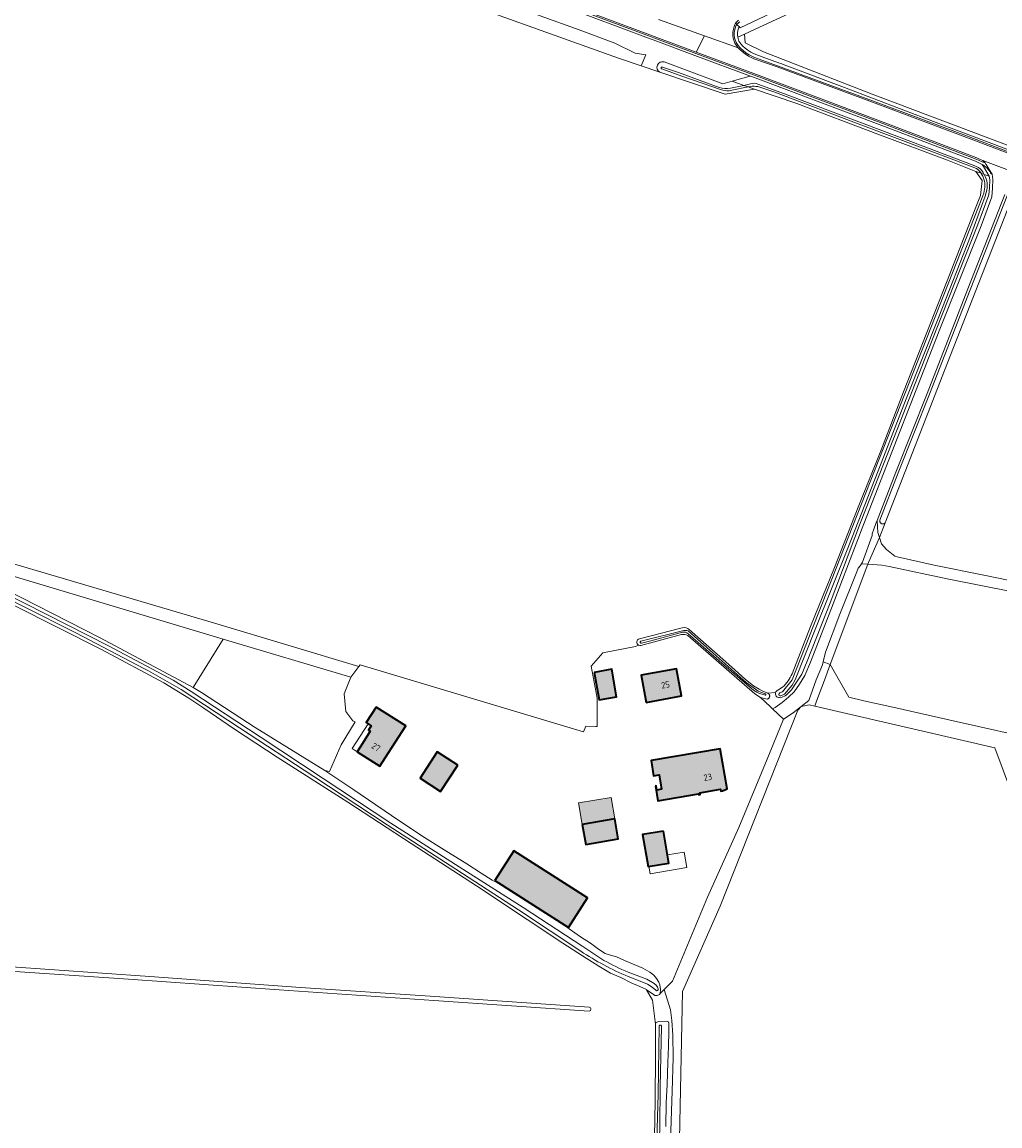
# Model space of a CAD drawing. Header units: metres. Extents: x 200031 to 204075, y 460125 to 464703.
# Tile 99 of 178: x 201461 to 201739, y 463498 to 463812. Entities that reach past the tile are written whole.
import ezdxf
from ezdxf.enums import TextEntityAlignment as Align

# ---------------------------------------------------------------- set-up
doc = ezdxf.new("R2010")
doc.units = ezdxf.units.M
doc.header["$LTSCALE"] = 2
for name, color, linetype, lineweight in [('B-WE-GR-GRAS-GV', 253, 'Continuous', 13), ('B-WE-OG-BEBOUWING-GV', 253, 'Continuous', 35), ('B-WE-OG-BEBOUWING-T18', 253, 'Continuous', 18), ('B-WE-OG-BEBOUWING_LOODS-GV', 253, 'Continuous', 35), ('B-WE-OG-BEBOUWING_LUIFEL-GV', 253, 'Continuous', 18), ('B-WE-OG-TERREIN_CULTUURSCHEIDING-GV', 253, 'Continuous', 18), ('B-WE-OG-TERREIN_ERF-GV', 253, 'Continuous', 18), ('B-WE-OG-WATER-GV', 253, 'Continuous', 18), ('B-WE-OG-WATER_GREPPEL-GV', 253, 'Continuous', 18), ('B-WE-OG-WATER_SLOOT-GV', 253, 'Continuous', 18), ('B-WE-OG-WEG-GV', 253, 'Continuous', 18), ('B-WE-VH-VERHARDING_ASFALT-GV', 253, 'Continuous', 18), ('B-WE-VH-VERHARDING_BEDRIJFSVLOERPLAAT-GV', 253, 'Continuous', 18), ('B-WE-VH-VERHARDING_BETON-A', 254, 'Continuous', 25), ('B-WE-VH-VERHARDING_BETONSTRAATSTEEN-GV', 253, 'Continuous', 18), ('B-WE-VH-VERHARDING_GRASBETONSTEEN-GV', 253, 'Continuous', 18)]:
    doc.layers.add(name, color=color, linetype=linetype, lineweight=lineweight)
doc.styles.add('NLCS-ISO-M1000-T18', font='NLCS-ISO.ttf', dxfattribs={"height": 1.8})

msp = doc.modelspace()

# ---------------------------------------------------------------- hatches: boundary and pattern name
at = {"layer": 'B-WE-VH-VERHARDING_BETON-A'}
h = msp.add_hatch(color=256, dxfattribs=at)
h.dxf.hatch_style = 1
h.paths.add_polyline_path([(201623.558, 463626.774), (201625.001, 463618.932), (201629.908, 463619.78), (201628.544, 463627.644)])
h = msp.add_hatch(color=256, dxfattribs=at)
h.dxf.hatch_style = 1
h.paths.add_polyline_path([(201638.354, 463618.214), (201648.348, 463620.047), (201646.924, 463627.813), (201636.93, 463625.98)])
h = msp.add_hatch(color=256, dxfattribs=at)
h.dxf.hatch_style = 1
h.paths.add_polyline_path([(201561.518, 463616.906), (201558.691, 463612.493), (201560.122, 463611.576), (201559.345, 463610.363), (201559.825, 463610.056), (201557.605, 463606.576), (201556.09, 463604.201), (201562.569, 463600.067), (201564.077, 463602.409), (201569.938, 463611.512)])
h = msp.add_hatch(color=256, dxfattribs=at)
h.dxf.hatch_style = 1
h.paths.add_polyline_path([(201584.723, 463600.379), (201578.833, 463604.134), (201574.025, 463596.655), (201579.866, 463592.874)])
h = msp.add_hatch(color=256, dxfattribs=at)
h.dxf.hatch_style = 1
h.paths.add_polyline_path([(201640.949, 463594.406), (201641.668, 463590.207), (201653.216, 463592.205), (201653.267, 463591.91), (201653.72, 463591.988), (201653.633, 463592.491), (201659.457, 463593.499), (201659.544, 463592.996), (201659.997, 463593.074), (201661.335, 463593.611), (201659.395, 463605.009), (201639.705, 463601.671), (201640.454, 463597.336), (201641.976, 463597.595), (201642.683, 463593.505), (201641.392, 463593.284), (201641.194, 463594.448)])
h = msp.add_hatch(color=256, dxfattribs=at)
h.dxf.hatch_style = 1
h.paths.add_polyline_path([(201619.102, 463589.63), (201620.159, 463583.488), (201629.447, 463585.085), (201628.411, 463591.198)])
h = msp.add_hatch(color=256, dxfattribs=at)
h.dxf.hatch_style = 1
h.paths.add_polyline_path([(201620.159, 463583.488), (201621.133, 463577.823), (201630.407, 463579.423), (201629.447, 463585.085)])
h = msp.add_hatch(color=256, dxfattribs=at)
h.dxf.hatch_style = 1
h.paths.add_polyline_path([(201643.219, 463581.628), (201637.318, 463580.623), (201638.892, 463571.551), (201644.733, 463572.524)])
h = msp.add_hatch(color=256, dxfattribs=at)
h.dxf.hatch_style = 1
h.paths.add_polyline_path([(201595.29, 463567.51), (201616.23, 463554.13), (201621.66, 463562.63), (201600.72, 463576.01)])

# ---------------------------------------------------------------- linework, layer by layer
at = {"layer": 'B-WE-GR-GRAS-GV', "flags": 128}
for points in [[(201642.22, 463797.58), (201636.915, 463799.364), (201630.484, 463801.526), (201573.731, 463821.925), (201554.679, 463830.311), (201544.916, 463835.121), (201503.245, 463866.534), (201489.514, 463874.154), (201481.812, 463875.867), (201473.324, 463876.588), (201466.595, 463877.159)], [(201685.317, 463817.246), (201669.177, 463809.706), (201666.323, 463808.362), (201666.505, 463805.884), (201671.734, 463803.319), (201702.577, 463791.289), (201741.6, 463776.61)], [(201679.84, 463626.399), (201685.043, 463639.87), (201691.93, 463656.585), (201698.637, 463673.745), (201705.045, 463689.787), (201711.571, 463706.582), (201718.133, 463723.488), (201724.831, 463740.347), (201731.92, 463758.673), (201733.471, 463762.487), (201733.935, 463766.765), (201732.116, 463769.346), (201724.014, 463772.518), (201704.261, 463779.925), (201681.155, 463788.614), (201669.182, 463792.727), (201660.803, 463791.333), (201642.22, 463797.58)], [(201742.872, 463763.017), (201724.087, 463714.863), (201706.307, 463669.33), (201704.689, 463665.188), (201705.314, 463663.362), (201706.693, 463661.703), (201709.013, 463659.834), (201709.708, 463659.658), (201720.283, 463657.3), (201734.373, 463654.435), (201751.404, 463650.893)], [(201410.723, 463671.674), (201516.205, 463640.568), (201556.614, 463628.437), (201556.954, 463628.878), (201620.519, 463609.896), (201621.192, 463611.489), (201624.005, 463611.391), (201624.392, 463611.405), (201624.369, 463619.432), (201622.718, 463628.509), (201625.996, 463632.331), (201635.271, 463634.17), (201636.19, 463634.476)], [(201640.684, 463494.725), (201640.894, 463504.781), (201641.017, 463518.104), (201640.943, 463525.114), (201640.954, 463526.642), (201640.082, 463533.491), (201638.438, 463536.448), (201638.387, 463536.481), (201636.566, 463537.396), (201634.095, 463538.398), (201631.106, 463539.921), (201628.201, 463541.216), (201624.877, 463543.199), (201620.222, 463546.1), (201614.65, 463549.735), (201604.501, 463556.423), (201590.046, 463566.017), (201571.47, 463578.053), (201553.482, 463589.864), (201533.332, 463602.624), (201521.188, 463610.636), (201512.547, 463616.554), (201508.237, 463619.454), (201501.15, 463623.796), (201483.433, 463633.299), (201458.386, 463645.885)], [(201636.439, 463636.345), (201648.58, 463639.462)], [(201650.624, 463638.89), (201658.502, 463631.912), (201663.537, 463627.532), (201666.599, 463624.734), (201668.848, 463622.982), (201670.497, 463621.97), (201671.282, 463621.507), (201672.967, 463620.826), (201675.137, 463621.053)], [(201675.785, 463621.737), (201677.143, 463622.516)], [(201396.536, 463547.187), (201424.04, 463545.226), (201456.431, 463543.059), (201497.121, 463540.195), (201540.026, 463537.104)], [(201622.098, 463530.392), (201577.895, 463533.425), (201533.962, 463536.439), (201491.04, 463539.48), (201454.611, 463541.918), (201416.362, 463544.517), (201396.539, 463546.248)], [(201540.026, 463537.104), (201576.859, 463534.612), (201622.123, 463531.47)], [(201645.317, 463496.31), (201645.729, 463507.571), (201645.999, 463517.088), (201645.898, 463523.56), (201645.617, 463527.694), (201645.244, 463530.733), (201643.484, 463536.55), (201642.343, 463535.41), (201642.082, 463535.146), (201641.42, 463534.853), (201640.827, 463534.851), (201640.043, 463535.42), (201638.438, 463536.448), (201640.082, 463533.491), (201640.954, 463526.642), (201641.119, 463527.143), (201641.888, 463527.443), (201644.195, 463527.533), (201644.616, 463527.451), (201644.773, 463526.967), (201644.788, 463524.559), (201644.713, 463520.263), (201644.51, 463515.715), (201644.253, 463509.522), (201644.054, 463504.259), (201643.895, 463497.518)]]:
    msp.add_lwpolyline(points, dxfattribs=at)
for points in [[(201517.962, 463636.263), (201442.041, 463658.968), (201439.172, 463659.826), (201438.975, 463659.166), (201443.466, 463656.834), (201460.5, 463648.032), (201482.967, 463636.591), (201509.481, 463622.508)], [(201517.962, 463636.263), (201509.481, 463622.508), (201511.813, 463621.073), (201527.058, 463611.071), (201546.91, 463598.849), (201548.213, 463598.595), (201551.538, 463606.12), (201555.548, 463612.7), (201554.873, 463613.024), (201552.909, 463615.67), (201552.397, 463620.622), (201554.275, 463625.403)], [(201643.484, 463536.55), (201645.244, 463530.733), (201645.617, 463527.694), (201645.898, 463523.56), (201645.999, 463517.088), (201645.729, 463507.571), (201645.317, 463496.31), (201644.867, 463484.391), (201647.622, 463484.676), (201648.681, 463536.005), (201659.396, 463560.214), (201681.489, 463616.041), (201682.415, 463617.099), (201680.148, 463615.231), (201677.396, 463613.442), (201672.758, 463602.041), (201664.708, 463582.647), (201655.81, 463562.834), (201645.802, 463538.869)], [(201779.12, 463498.037), (201784.809, 463502.799), (201801.013, 463569.747), (201795.09, 463571.12), (201779.155, 463574.862), (201748.495, 463582.058), (201748.474, 463581.97), (201747.106, 463582.307), (201744.857, 463585.482), (201737.51, 463605.33), (201686.273, 463617.184), (201684.722, 463617.543), (201682.415, 463617.099), (201681.489, 463616.041), (201659.396, 463560.214), (201648.681, 463536.005), (201647.622, 463484.676), (201659.396, 463485.602), (201742.872, 463494.333)]]:
    msp.add_lwpolyline(points, close=True, dxfattribs=at)
at = {"layer": 'B-WE-GR-GRAS-GV'}
for points in [[(201648.58, 463639.462, -0.2464432), (201650.624, 463638.89)], [(201636.19, 463634.476, -0.7284563), (201636.439, 463636.345)], [(201677.143, 463622.516, 0.0936958), (201679.84, 463626.399)], [(201675.137, 463621.053, -0.2223921), (201675.785, 463621.737)], [(201622.123, 463531.47, -0.9527876), (201622.098, 463530.392)]]:
    msp.add_lwpolyline(points, format="xyb", dxfattribs=at)
at = {"layer": 'B-WE-OG-BEBOUWING-GV', "flags": 128}
for points in [[(201623.558, 463626.774), (201625.001, 463618.932), (201629.908, 463619.78), (201628.544, 463627.644)], [(201638.354, 463618.214), (201648.348, 463620.047), (201646.924, 463627.813), (201636.93, 463625.98)], [(201561.518, 463616.906), (201558.691, 463612.493), (201560.122, 463611.576), (201559.345, 463610.363), (201559.825, 463610.056), (201557.605, 463606.576), (201556.09, 463604.201), (201562.569, 463600.067), (201564.077, 463602.409), (201569.938, 463611.512)], [(201584.723, 463600.379), (201578.833, 463604.134), (201574.025, 463596.655), (201579.866, 463592.874)], [(201640.949, 463594.406), (201641.668, 463590.207), (201653.216, 463592.205), (201653.267, 463591.91), (201653.72, 463591.988), (201653.633, 463592.491), (201659.457, 463593.499), (201659.544, 463592.996), (201659.997, 463593.074), (201661.335, 463593.611), (201659.395, 463605.009), (201639.705, 463601.671), (201640.454, 463597.336), (201641.976, 463597.595), (201642.683, 463593.505), (201641.392, 463593.284), (201641.194, 463594.448)], [(201620.159, 463583.488), (201621.133, 463577.823), (201630.407, 463579.423), (201629.447, 463585.085)], [(201595.29, 463567.51), (201616.23, 463554.13), (201621.66, 463562.63), (201600.72, 463576.01)]]:
    msp.add_lwpolyline(points, close=True, dxfattribs=at)
at = {"layer": 'B-WE-OG-BEBOUWING_LOODS-GV', "flags": 128}
msp.add_lwpolyline([(201643.219, 463581.628), (201637.318, 463580.623), (201638.892, 463571.551), (201644.733, 463572.524)], close=True, dxfattribs=at)
at = {"layer": 'B-WE-OG-BEBOUWING_LUIFEL-GV', "flags": 128}
for points in [[(201559.229, 463612.147), (201554.705, 463605.085), (201556.09, 463604.201), (201559.825, 463610.056), (201559.345, 463610.363), (201560.122, 463611.576)], [(201619.102, 463589.63), (201620.159, 463583.488), (201629.447, 463585.085), (201628.411, 463591.198)], [(201644.353, 463574.811), (201644.733, 463572.524), (201639.082, 463571.583), (201639.444, 463569.412), (201649.918, 463571.201), (201649.132, 463575.624)]]:
    msp.add_lwpolyline(points, close=True, dxfattribs=at)
at = {"layer": 'B-WE-OG-TERREIN_CULTUURSCHEIDING-GV', "flags": 128}
for points in [[(201643.404, 463800.479), (201660.086, 463794.284), (201662.742, 463795.012), (201667.567, 463796.336), (201668.037, 463796.465), (201652.212, 463802.336), (201640.291, 463806.76), (201639.792, 463806.946), (201613.819, 463816.641), (201591.924, 463824.952), (201581.847, 463829.491), (201576.457, 463832.464), (201575.859, 463832.794), (201574.83, 463833.222), (201574.762, 463833.243), (201572.445, 463834.092), (201569.965, 463834.296), (201566.668, 463834.342), (201566.749, 463834.941)], [(201664.933, 463811.863), (201664.072, 463811.213), (201664.221, 463811.064), (201664.519, 463810.767), (201664.742, 463810.543), (201665.063, 463810.223), (201684.329, 463819.361)], [(201607.13, 463813.964), (201620.307, 463809.193), (201629.375, 463805.803), (201635.227, 463802.95), (201638.188, 463802.453), (201636.915, 463799.364)], [(201636.915, 463799.364), (201642.22, 463797.58)]]:
    msp.add_lwpolyline(points, dxfattribs=at)
at = {"layer": 'B-WE-OG-TERREIN_CULTUURSCHEIDING-GV'}
msp.add_lwpolyline([(201642.22, 463797.58, -0.8988796), (201643.404, 463800.479)], format="xyb", dxfattribs=at)
at = {"layer": 'B-WE-OG-TERREIN_ERF-GV', "flags": 128}
for points in [[(201835.09, 463625.334), (201820.245, 463628.878), (201817.446, 463629.578), (201818.458, 463635.459), (201765.29, 463647.983), (201764.423, 463644.857), (201757.559, 463646.572), (201742.627, 463649.648), (201724.445, 463653.34), (201707.455, 463656.869), (201705.386, 463657.323), (201701.424, 463657.595), (201690.694, 463628.975)], [(201636.19, 463634.476), (201635.271, 463634.17), (201625.996, 463632.331), (201622.718, 463628.509), (201624.369, 463619.432), (201624.392, 463611.405), (201624.005, 463611.391), (201621.192, 463611.489), (201620.519, 463609.896), (201556.954, 463628.878), (201556.614, 463628.437), (201554.275, 463625.403), (201552.397, 463620.622), (201552.909, 463615.67), (201554.873, 463613.024), (201555.548, 463612.7), (201551.538, 463606.12), (201548.213, 463598.595), (201546.91, 463598.849), (201554.909, 463593.556), (201565.926, 463586.066), (201574.486, 463580.249), (201580.897, 463576.306), (201587.31, 463572.272), (201591.383, 463569.61), (201594.547, 463567.661), (201595.149, 463567.289), (201595.29, 463567.51), (201600.72, 463576.01), (201621.66, 463562.63), (201616.23, 463554.13), (201616.136, 463553.983), (201616.383, 463553.83), (201619.688, 463551.56), (201622.492, 463549.68), (201624.748, 463548.015), (201626.64, 463546.803), (201628.171, 463546.28), (201629.84, 463545.791), (201632.167, 463544.738), (201635.142, 463543.511), (201637.388, 463542.564), (201639.346, 463541.497), (201640.497, 463540.598), (201641.242, 463539.638), (201641.96, 463538.629), (201642.235, 463537.84), (201642.366, 463536.528), (201642.343, 463535.41), (201643.484, 463536.55), (201645.802, 463538.869), (201655.81, 463562.834), (201664.708, 463582.647), (201672.758, 463602.041), (201677.396, 463613.442), (201674.303, 463616.363), (201673.567, 463617.058), (201670.871, 463619.603), (201669.229, 463620.68), (201650.148, 463637.277)], [(201648.402, 463637.516), (201636.786, 463634.395)], [(201690.694, 463628.975), (201695.971, 463619.721), (201700.244, 463618.671), (201708.455, 463616.841), (201726.543, 463612.828), (201751.082, 463607.256), (201756.231, 463606.231), (201755.273, 463602.164), (201783.998, 463595.398), (201799.91, 463591.66), (201795.09, 463571.12), (201801.013, 463569.747), (201784.809, 463502.799), (201779.12, 463498.037), (201779.433, 463494.003)]]:
    msp.add_lwpolyline(points, dxfattribs=at)
at = {"layer": 'B-WE-OG-TERREIN_ERF-GV'}
for points in [[(201650.148, 463637.277, 0.1708706), (201648.402, 463637.516)], [(201636.786, 463634.395, -0.1539586), (201636.19, 463634.476)]]:
    msp.add_lwpolyline(points, format="xyb", dxfattribs=at)
at = {"layer": 'B-WE-OG-TERREIN_ERF-GV', "flags": 128}
for points in [[(201629.908, 463619.78), (201625.001, 463618.932), (201623.558, 463626.774), (201628.544, 463627.644)], [(201646.924, 463627.813), (201648.348, 463620.047), (201638.354, 463618.214), (201636.93, 463625.98)], [(201569.938, 463611.512), (201564.077, 463602.409), (201562.569, 463600.067), (201556.09, 463604.201), (201557.605, 463606.576), (201559.825, 463610.056), (201559.345, 463610.363), (201560.122, 463611.576), (201558.691, 463612.493), (201561.518, 463616.906)], [(201579.866, 463592.874), (201574.025, 463596.655), (201578.833, 463604.134), (201584.723, 463600.379)], [(201659.395, 463605.009), (201661.335, 463593.611), (201659.997, 463593.074), (201659.544, 463592.996), (201659.457, 463593.499), (201653.633, 463592.491), (201653.72, 463591.988), (201653.267, 463591.91), (201653.216, 463592.205), (201641.668, 463590.207), (201640.949, 463594.406), (201641.194, 463594.448), (201641.392, 463593.284), (201642.683, 463593.505), (201641.976, 463597.595), (201640.454, 463597.336), (201639.705, 463601.671)], [(201620.159, 463583.488), (201629.447, 463585.085), (201630.407, 463579.423), (201621.133, 463577.823)], [(201637.318, 463580.623), (201643.219, 463581.628), (201644.733, 463572.524), (201638.892, 463571.551)]]:
    msp.add_lwpolyline(points, close=True, dxfattribs=at)
at = {"layer": 'B-WE-OG-WATER-GV', "flags": 128}
for points in [[(201622.123, 463531.47), (201576.859, 463534.612), (201540.026, 463537.104), (201497.121, 463540.195), (201456.431, 463543.059), (201424.04, 463545.226), (201396.536, 463547.187)], [(201396.539, 463546.248), (201416.362, 463544.517), (201454.611, 463541.918), (201491.04, 463539.48), (201533.962, 463536.439), (201577.895, 463533.425), (201622.098, 463530.392)]]:
    msp.add_lwpolyline(points, dxfattribs=at)
at = {"layer": 'B-WE-OG-WATER-GV'}
msp.add_lwpolyline([(201622.098, 463530.392, 0.9527876), (201622.123, 463531.47)], format="xyb", dxfattribs=at)
at = {"layer": 'B-WE-OG-WATER_GREPPEL-GV', "flags": 128}
msp.add_lwpolyline([(201666.323, 463808.362), (201669.177, 463809.706), (201685.317, 463817.246), (201734.728, 463839.802), (201795.185, 463867.319), (201800.798, 463869.912), (201801.316, 463870.776), (201800.764, 463871.935), (201800.338, 463872.11), (201784.207, 463864.902), (201684.329, 463819.361), (201665.063, 463810.223), (201664.742, 463810.543), (201664.678, 463810.414), (201664.479, 463809.758), (201664.302, 463808.859), (201664.286, 463808.166), (201664.36, 463807.532)], close=True, dxfattribs=at)
for points in [[(201573.731, 463821.925), (201630.484, 463801.526), (201636.915, 463799.364), (201638.188, 463802.453), (201635.227, 463802.95), (201629.375, 463805.803), (201620.307, 463809.193), (201607.13, 463813.964)], [(201741.6, 463776.61), (201702.577, 463791.289), (201671.734, 463803.319), (201666.505, 463805.884), (201666.323, 463808.362), (201664.36, 463807.532), (201664.703, 463806.398), (201665.252, 463805.668), (201665.788, 463805.007), (201666.462, 463804.414), (201667.211, 463803.837), (201668.099, 463803.273), (201669.481, 463802.563), (201675.991, 463800.269), (201676.007, 463800.264), (201676.655, 463800.035), (201678.364, 463799.389), (201694.736, 463793.207), (201720.05, 463783.572), (201740.939, 463775.623)], [(201659.132, 463793.224), (201647.479, 463797.469), (201642.972, 463799)], [(201642.765, 463798.471), (201648.423, 463796.401), (201659.787, 463792.519)], [(201666.132, 463793.81), (201662.291, 463792.983)], [(201662.697, 463792.412), (201667.33, 463793.384), (201666.132, 463793.81)], [(201668.011, 463794.214), (201666.132, 463793.81), (201667.33, 463793.384)], [(201667.33, 463793.384), (201667.909, 463793.506)], [(201670.109, 463793.458), (201674.593, 463792.014), (201700.124, 463782.341), (201726.558, 463772.326), (201732.253, 463770.147)], [(201732.829, 463770.469), (201731.312, 463771.128), (201706.092, 463780.666), (201677.682, 463791.366), (201670.125, 463794.198)], [(201734.505, 463768.489), (201733.58, 463768.821)], [(201733.58, 463768.821), (201734.505, 463768.489)], [(201734.341, 463763.148), (201734.068, 463762.394), (201679.853, 463624.645), (201677.06, 463621.254), (201676.348, 463620.931)], [(201676.63, 463620.087), (201677.632, 463620.532), (201679.812, 463623.091), (201680.713, 463624.622), (201686.411, 463638.93), (201695.859, 463662.574), (201704.357, 463684.166), (201712.436, 463705.097), (201721.605, 463727.939), (201730.588, 463750.908), (201734.712, 463762.255), (201735.032, 463763.329)], [(201649.026, 463638.686), (201636.843, 463635.638)], [(201672.247, 463620.685), (201670.68, 463621.216), (201670.173, 463621.442), (201669.396, 463621.952), (201666.815, 463623.86), (201658.233, 463631.488), (201650.23, 463638.592)], [(201636.95, 463635.101), (201639.65, 463635.74), (201648.699, 463638.179)], [(201650.198, 463637.876), (201659.852, 463629.391), (201668.816, 463621.749)], [(201670.925, 463620.641), (201672.022, 463620.336)]]:
    msp.add_lwpolyline(points, dxfattribs=at)
at = {"layer": 'B-WE-OG-WATER_GREPPEL-GV'}
for points in [[(201642.972, 463799, 1.0988235), (201642.765, 463798.471)], [(201662.291, 463792.983, -0.1186699), (201659.132, 463793.224)], [(201659.787, 463792.519, 0.146714), (201662.697, 463792.412)], [(201667.909, 463793.506, -0.0608802), (201670.109, 463793.458)], [(201670.125, 463794.198, 0.2014962), (201668.011, 463794.214)], [(201732.253, 463770.147, -0.0896702), (201733.58, 463768.821)], [(201734.505, 463768.489, 0.099013), (201732.829, 463770.469)], [(201733.58, 463768.821, -0.0624597), (201734.186, 463767.667)], [(201734.186, 463767.667, -0.1776599), (201734.341, 463763.148)], [(201735.032, 463763.329, 0.2042784), (201734.505, 463768.489)], [(201650.23, 463638.592, 0.1540691), (201649.026, 463638.686)], [(201636.843, 463635.638, 1.0028776), (201636.95, 463635.101)], [(201648.699, 463638.179, -0.1820977), (201650.198, 463637.876)], [(201668.816, 463621.749, 0.0978659), (201670.925, 463620.641)], [(201672.022, 463620.336, 1.1682237), (201672.247, 463620.685)], [(201676.348, 463620.931, 1.0049759), (201676.63, 463620.087)]]:
    msp.add_lwpolyline(points, format="xyb", dxfattribs=at)
at = {"layer": 'B-WE-OG-WATER_SLOOT-GV'}
for points in [[(201643.404, 463800.479, 0.8988796), (201642.22, 463797.58)], [(201642.765, 463798.471, -1.0988235), (201642.972, 463799)], [(201659.132, 463793.224, 0.1186699), (201662.291, 463792.983)], [(201662.697, 463792.412, -0.146714), (201659.787, 463792.519)], [(201670.109, 463793.458, 0.0608802), (201667.909, 463793.506)], [(201668.011, 463794.214, -0.2014962), (201670.125, 463794.198)], [(201733.58, 463768.821, 0.0896702), (201732.253, 463770.147)], [(201732.829, 463770.469, -0.099013), (201734.505, 463768.489)], [(201734.186, 463767.667, 0.0624597), (201733.58, 463768.821)], [(201734.341, 463763.148, 0.1776599), (201734.186, 463767.667)], [(201734.505, 463768.489, -0.2042784), (201735.032, 463763.329)], [(201650.624, 463638.89, 0.2464432), (201648.58, 463639.462)], [(201649.026, 463638.686, -0.1540691), (201650.23, 463638.592)], [(201636.439, 463636.345, 0.7284563), (201636.19, 463634.476)], [(201636.95, 463635.101, -1.0028776), (201636.843, 463635.638)], [(201648.402, 463637.516, -0.1708706), (201650.148, 463637.277)], [(201650.198, 463637.876, 0.1820977), (201648.699, 463638.179)], [(201636.19, 463634.476, 0.1539586), (201636.786, 463634.395)], [(201506.021, 463621.893, 0.0074031), (201495.427, 463627.908)], [(201495.427, 463627.908, -0.0074031), (201506.021, 463621.893)], [(201679.84, 463626.399, -0.0936958), (201677.143, 463622.516)], [(201670.925, 463620.641, -0.0978659), (201668.816, 463621.749)], [(201672.247, 463620.685, -1.1682237), (201672.022, 463620.336)], [(201675.137, 463621.053, 0.5227408), (201676.232, 463619.593)], [(201675.785, 463621.737, 0.2223921), (201675.137, 463621.053)], [(201676.63, 463620.087, -1.0049759), (201676.348, 463620.931)], [(201633.194, 463540.204, -0.0429106), (201619.698, 463547.42)], [(201619.698, 463547.42, 0.0429106), (201633.194, 463540.204)], [(201626.28, 463544.823, 0.0272624), (201633.203, 463541.463)], [(201633.203, 463541.463, -0.0272624), (201626.28, 463544.823)], [(201641.761, 463536.701, -0.9242511), (201641.071, 463536.365)], [(201641.071, 463536.365, 0.9242511), (201641.761, 463536.701)], [(201641.995, 463526.053, -1.0267585), (201642.701, 463526.03)], [(201642.701, 463526.03, 1.0267585), (201641.995, 463526.053)]]:
    msp.add_lwpolyline(points, format="xyb", dxfattribs=at)
at = {"layer": 'B-WE-OG-WATER_SLOOT-GV', "flags": 128}
for points in [[(201642.972, 463799), (201647.479, 463797.469), (201659.132, 463793.224)], [(201662.742, 463795.012), (201660.086, 463794.284), (201643.404, 463800.479)], [(201642.22, 463797.58), (201660.803, 463791.333), (201669.182, 463792.727), (201667.33, 463793.384)], [(201659.787, 463792.519), (201648.423, 463796.401), (201642.765, 463798.471)], [(201735.923, 463767.98), (201734.279, 463770.756), (201733.911, 463771.252), (201732.773, 463771.887), (201732.001, 463772.245), (201705.388, 463782.403), (201668.61, 463796.252), (201668.037, 463796.465), (201667.567, 463796.336), (201662.742, 463795.012), (201666.132, 463793.81)], [(201662.291, 463792.983), (201666.132, 463793.81), (201662.742, 463795.012)], [(201667.33, 463793.384), (201662.697, 463792.412)], [(201666.132, 463793.81), (201668.011, 463794.214)], [(201667.909, 463793.506), (201667.33, 463793.384), (201669.182, 463792.727), (201681.155, 463788.614), (201704.261, 463779.925), (201724.014, 463772.518), (201732.116, 463769.346), (201733.58, 463768.821)], [(201732.253, 463770.147), (201726.558, 463772.326), (201700.124, 463782.341), (201674.593, 463792.014), (201670.109, 463793.458)], [(201670.125, 463794.198), (201677.682, 463791.366), (201706.092, 463780.666), (201731.312, 463771.128), (201732.829, 463770.469)], [(201676.232, 463619.593), (201677.016, 463619.754), (201677.879, 463620.127), (201678.199, 463620.387), (201679.7, 463621.837), (201681.134, 463623.962), (201682.632, 463626.295), (201684.151, 463629.996), (201690.621, 463646.59), (201699.34, 463669.396), (201709.727, 463695.893), (201721.002, 463724.765), (201732.688, 463754.192), (201735.801, 463762.666), (201736.004, 463764.617), (201736.085, 463766.949), (201735.923, 463767.98)], [(201732.116, 463769.346), (201733.935, 463766.765), (201733.471, 463762.487), (201731.92, 463758.673), (201724.831, 463740.347), (201718.133, 463723.488), (201711.571, 463706.582), (201705.045, 463689.787), (201698.637, 463673.745), (201691.93, 463656.585), (201685.043, 463639.87), (201679.84, 463626.399)], [(201733.58, 463768.821), (201732.116, 463769.346)], [(201734.505, 463768.489), (201735.923, 463767.98)], [(201735.923, 463767.98), (201734.505, 463768.489)], [(201676.348, 463620.931), (201677.06, 463621.254), (201679.853, 463624.645), (201734.068, 463762.394), (201734.341, 463763.148)], [(201735.032, 463763.329), (201734.712, 463762.255), (201730.588, 463750.908), (201721.605, 463727.939), (201712.436, 463705.097), (201704.357, 463684.166), (201695.859, 463662.574), (201686.411, 463638.93), (201680.713, 463624.622), (201679.812, 463623.091), (201677.632, 463620.532), (201676.63, 463620.087)], [(201741.106, 463762.685), (201730.468, 463735.636), (201718.889, 463705.903), (201709.997, 463683.507), (201704.83, 463670.116), (201704.819, 463670.078), (201704.805, 463670.021), (201704.796, 463669.964), (201704.79, 463669.906), (201704.789, 463669.848), (201704.791, 463669.79), (201704.797, 463669.732), (201704.808, 463669.674), (201704.822, 463669.618), (201704.84, 463669.562), (201704.862, 463669.508), (201704.888, 463669.456), (201704.917, 463669.405), (201704.949, 463669.357), (201704.985, 463669.311), (201705.023, 463669.267), (201705.065, 463669.227), (201705.109, 463669.189), (201705.156, 463669.154), (201705.205, 463669.123), (201705.257, 463669.095), (201705.309, 463669.07), (201705.364, 463669.05), (201705.42, 463669.033), (201705.477, 463669.02), (201705.534, 463669.011), (201705.592, 463669.006), (201705.65, 463669.004), (201705.709, 463669.007), (201705.766, 463669.014), (201705.824, 463669.025), (201705.88, 463669.04), (201705.935, 463669.058), (201705.989, 463669.08), (201706.041, 463669.106), (201706.092, 463669.136), (201706.14, 463669.169), (201706.186, 463669.205), (201706.229, 463669.244), (201706.269, 463669.286), (201706.307, 463669.33), (201724.087, 463714.863), (201742.872, 463763.017)], [(201616.23, 463554.13), (201595.29, 463567.51), (201595.149, 463567.289), (201594.547, 463567.661), (201591.383, 463569.61), (201587.31, 463572.272), (201580.897, 463576.306), (201574.486, 463580.249), (201565.926, 463586.066), (201554.909, 463593.556), (201546.91, 463598.849), (201527.058, 463611.071), (201511.813, 463621.073), (201509.481, 463622.508), (201482.967, 463636.591), (201460.5, 463648.032), (201443.466, 463656.834), (201438.975, 463659.166), (201420.815, 463664.325)], [(201420.617, 463663.053), (201426.708, 463661.488), (201435.936, 463658.891), (201438.669, 463657.874), (201444.247, 463655.133), (201461.72, 463646.412), (201485.34, 463634.319)], [(201485.34, 463634.319), (201461.72, 463646.412), (201444.247, 463655.133), (201438.669, 463657.874), (201435.936, 463658.891), (201426.708, 463661.488), (201420.617, 463663.053)], [(201495.427, 463627.908), (201476.118, 463637.99), (201461.438, 463645.444), (201441.025, 463655.721)], [(201441.025, 463655.721), (201461.438, 463645.444), (201476.118, 463637.99), (201495.427, 463627.908)], [(201458.386, 463645.885), (201483.433, 463633.299), (201501.15, 463623.796), (201508.237, 463619.454), (201512.547, 463616.554), (201521.188, 463610.636), (201533.332, 463602.624), (201553.482, 463589.864), (201571.47, 463578.053), (201590.046, 463566.017), (201604.501, 463556.423), (201614.65, 463549.735), (201620.222, 463546.1), (201624.877, 463543.199), (201628.201, 463541.216), (201631.106, 463539.921), (201634.095, 463538.398), (201636.566, 463537.396), (201638.387, 463536.481), (201638.438, 463536.448), (201640.043, 463535.42), (201640.827, 463534.851), (201641.42, 463534.853), (201642.082, 463535.146), (201642.343, 463535.41), (201642.366, 463536.528), (201642.235, 463537.84), (201641.96, 463538.629), (201641.242, 463539.638), (201640.497, 463540.598), (201639.346, 463541.497), (201637.388, 463542.564), (201635.142, 463543.511), (201632.167, 463544.738), (201629.84, 463545.791), (201628.171, 463546.28), (201626.64, 463546.803), (201624.748, 463548.015), (201622.492, 463549.68), (201619.688, 463551.56), (201616.383, 463553.83), (201616.136, 463553.983), (201616.23, 463554.13)], [(201648.58, 463639.462), (201636.439, 463636.345)], [(201636.843, 463635.638), (201649.026, 463638.686)], [(201650.148, 463637.277), (201669.229, 463620.68), (201670.871, 463619.603), (201672.772, 463619.182), (201672.814, 463619.192), (201672.87, 463619.209), (201672.926, 463619.23), (201672.979, 463619.255), (201673.031, 463619.283), (201673.081, 463619.315), (201673.129, 463619.35), (201673.174, 463619.388), (201673.217, 463619.429), (201673.257, 463619.473), (201673.293, 463619.519), (201673.327, 463619.568), (201673.357, 463619.619), (201673.383, 463619.672), (201673.406, 463619.726), (201673.425, 463619.782), (201673.441, 463619.839), (201673.452, 463619.897), (201673.46, 463619.956), (201673.463, 463620.015), (201673.463, 463620.074), (201673.458, 463620.133), (201673.45, 463620.192), (201673.437, 463620.25), (201673.421, 463620.306), (201673.401, 463620.362), (201673.377, 463620.416), (201673.35, 463620.469), (201673.319, 463620.519), (201673.285, 463620.567), (201673.247, 463620.613), (201673.207, 463620.656), (201673.164, 463620.697), (201673.118, 463620.734), (201673.069, 463620.768), (201673.019, 463620.799), (201672.967, 463620.826), (201671.282, 463621.507), (201670.497, 463621.97), (201668.848, 463622.982), (201666.599, 463624.734), (201663.537, 463627.532), (201658.502, 463631.912), (201650.624, 463638.89)], [(201650.23, 463638.592), (201658.233, 463631.488), (201666.815, 463623.86), (201669.396, 463621.952), (201670.173, 463621.442), (201670.68, 463621.216), (201672.247, 463620.685)], [(201636.786, 463634.395), (201648.402, 463637.516)], [(201648.699, 463638.179), (201639.65, 463635.74), (201636.95, 463635.101)], [(201668.816, 463621.749), (201659.852, 463629.391), (201650.198, 463637.876)], [(201485.34, 463634.319), (201503.779, 463624.557), (201508.901, 463621.322), (201528.523, 463608.458), (201546.449, 463596.602), (201565.698, 463583.826), (201585.173, 463571.409), (201603.356, 463559.873), (201620.311, 463548.733), (201626.28, 463544.823)], [(201626.28, 463544.823), (201620.311, 463548.733), (201603.356, 463559.873), (201585.173, 463571.409), (201565.698, 463583.826), (201546.449, 463596.602), (201528.523, 463608.458), (201508.901, 463621.322), (201503.779, 463624.557), (201485.34, 463634.319)], [(201619.698, 463547.42), (201602.014, 463559.155), (201584.172, 463570.728), (201564.626, 463583.369), (201543.805, 463597.185), (201522.61, 463610.985), (201506.021, 463621.893)], [(201506.021, 463621.893), (201522.61, 463610.985), (201543.805, 463597.185), (201564.626, 463583.369), (201584.172, 463570.728), (201602.014, 463559.155), (201619.698, 463547.42)], [(201672.022, 463620.336), (201670.925, 463620.641)], [(201677.143, 463622.516), (201675.785, 463621.737)], [(201633.203, 463541.463), (201638.498, 463539.497), (201640.612, 463538.256), (201641.14, 463537.767), (201641.594, 463537.161), (201641.761, 463536.701)], [(201641.761, 463536.701), (201641.594, 463537.161), (201641.14, 463537.767), (201640.612, 463538.256), (201638.498, 463539.497), (201633.203, 463541.463)], [(201641.071, 463536.365), (201640.028, 463537.153), (201638.671, 463538.028), (201637.102, 463538.675), (201633.194, 463540.204)], [(201633.194, 463540.204), (201637.102, 463538.675), (201638.671, 463538.028), (201640.028, 463537.153), (201641.071, 463536.365)], [(201643.895, 463497.518), (201644.054, 463504.259), (201644.253, 463509.522), (201644.51, 463515.715), (201644.713, 463520.263), (201644.788, 463524.559), (201644.773, 463526.967), (201644.616, 463527.451), (201644.195, 463527.533), (201641.888, 463527.443), (201641.119, 463527.143), (201640.954, 463526.642), (201640.943, 463525.114), (201641.017, 463518.104), (201640.894, 463504.781), (201640.684, 463494.725)], [(201641.18, 463487.103), (201641.783, 463506.749), (201641.995, 463526.053)], [(201641.995, 463526.053), (201641.783, 463506.749), (201641.18, 463487.103)], [(201641.939, 463487.016), (201642.188, 463497.604), (201642.333, 463508.845), (201642.701, 463526.03)], [(201642.701, 463526.03), (201642.333, 463508.845), (201642.188, 463497.604)]]:
    msp.add_lwpolyline(points, dxfattribs=at)
at = {"layer": 'B-WE-OG-WEG-GV', "flags": 128}
for points in [[(201613.819, 463816.641), (201639.792, 463806.946), (201640.291, 463806.76), (201652.212, 463802.336), (201668.037, 463796.465), (201668.61, 463796.252), (201705.388, 463782.403), (201732.001, 463772.245), (201732.773, 463771.887), (201733.911, 463771.252), (201734.347, 463771.019), (201735.282, 463770.238), (201736.159, 463769.176), (201736.406, 463768.675), (201736.724, 463768.514), (201735.92, 463769.872), (201735.081, 463771.289), (201734.981, 463771.424), (201734.762, 463771.719), (201733.901, 463772.041), (201733.021, 463772.433), (201732.234, 463772.798), (201705.601, 463782.964), (201668.82, 463796.814), (201652.421, 463802.899), (201640.501, 463807.322), (201640.001, 463807.508), (201614.03, 463817.203)], [(201664.555, 463812.333), (201663.816, 463811.595), (201663.774, 463811.511), (201664.072, 463811.213), (201664.933, 463811.863)], [(201740.939, 463775.623), (201720.05, 463783.572), (201694.736, 463793.207), (201678.364, 463799.389), (201676.655, 463800.035), (201676.007, 463800.264), (201675.991, 463800.269), (201669.481, 463802.563), (201668.099, 463803.273), (201667.211, 463803.837), (201666.462, 463804.414), (201665.788, 463805.007), (201665.252, 463805.668), (201664.703, 463806.398), (201664.36, 463807.532), (201664.286, 463808.166), (201664.302, 463808.859), (201664.479, 463809.758), (201664.678, 463810.414), (201664.742, 463810.543), (201664.519, 463810.767), (201664.221, 463811.064), (201664.072, 463811.213), (201663.839, 463810.749), (201663.605, 463809.975), (201663.404, 463808.957), (201663.385, 463808.125), (201663.475, 463807.348), (201663.888, 463805.985), (201664.542, 463805.114), (201665.136, 463804.381), (201665.89, 463803.719), (201666.694, 463803.099), (201667.652, 463802.491), (201669.125, 463801.735), (201675.712, 463799.413), (201675.72, 463799.41), (201702.672, 463789.409), (201730.191, 463779.17), (201730.194, 463779.169), (201741.103, 463775.024)], [(201675.137, 463621.053), (201672.967, 463620.826), (201673.019, 463620.799), (201673.069, 463620.768), (201673.118, 463620.734), (201673.164, 463620.697), (201673.207, 463620.656), (201673.247, 463620.613), (201673.285, 463620.567), (201673.319, 463620.519), (201673.35, 463620.469), (201673.377, 463620.416), (201673.401, 463620.362), (201673.421, 463620.306), (201673.437, 463620.25), (201673.45, 463620.192), (201673.458, 463620.133), (201673.463, 463620.074), (201673.463, 463620.015), (201673.46, 463619.956), (201673.452, 463619.897), (201673.441, 463619.839), (201673.425, 463619.782), (201673.406, 463619.726), (201673.383, 463619.672), (201673.357, 463619.619), (201673.327, 463619.568), (201673.293, 463619.519), (201673.257, 463619.473), (201673.217, 463619.429), (201673.174, 463619.388), (201673.129, 463619.35), (201673.081, 463619.315), (201673.031, 463619.283), (201672.979, 463619.255), (201672.926, 463619.23), (201672.87, 463619.209), (201672.814, 463619.192), (201672.772, 463619.182), (201670.871, 463619.603), (201673.567, 463617.058), (201674.303, 463616.363), (201675.009, 463616.745), (201676.993, 463618.169), (201678.837, 463619.667), (201680.441, 463621.215), (201681.937, 463623.433), (201683.488, 463625.849), (201685.044, 463629.639), (201691.518, 463646.244), (201700.237, 463669.049), (201710.622, 463695.543), (201721.897, 463724.413), (201733.586, 463753.849), (201736.623, 463762.115), (201736.877, 463764.557), (201736.962, 463767.003), (201736.724, 463768.514), (201736.406, 463768.675), (201736.159, 463769.176), (201735.282, 463770.238), (201734.347, 463771.019), (201733.911, 463771.252), (201734.279, 463770.756), (201735.923, 463767.98), (201736.085, 463766.949), (201736.004, 463764.617), (201735.801, 463762.666), (201732.688, 463754.192), (201721.002, 463724.765), (201709.727, 463695.893), (201699.34, 463669.396), (201690.621, 463646.59), (201684.151, 463629.996), (201682.632, 463626.295), (201681.134, 463623.962), (201679.7, 463621.837), (201678.199, 463620.387), (201677.879, 463620.127)], [(201740.377, 463762.775), (201729.805, 463735.894), (201718.227, 463706.166), (201709.334, 463683.766), (201704.015, 463669.979), (201704.212, 463666.581), (201704.689, 463665.188), (201706.307, 463669.33), (201706.269, 463669.286), (201706.229, 463669.244), (201706.186, 463669.205), (201706.14, 463669.169), (201706.092, 463669.136), (201706.041, 463669.106), (201705.989, 463669.08), (201705.935, 463669.058), (201705.88, 463669.04), (201705.824, 463669.025), (201705.766, 463669.014), (201705.709, 463669.007), (201705.65, 463669.004), (201705.592, 463669.006), (201705.534, 463669.011), (201705.477, 463669.02), (201705.42, 463669.033), (201705.364, 463669.05), (201705.309, 463669.07), (201705.257, 463669.095), (201705.205, 463669.123), (201705.156, 463669.154), (201705.109, 463669.189), (201705.065, 463669.227), (201705.023, 463669.267), (201704.985, 463669.311), (201704.949, 463669.357), (201704.917, 463669.405), (201704.888, 463669.456), (201704.862, 463669.508), (201704.84, 463669.562), (201704.822, 463669.618), (201704.808, 463669.674), (201704.797, 463669.732), (201704.791, 463669.79), (201704.789, 463669.848), (201704.79, 463669.906), (201704.796, 463669.964), (201704.805, 463670.021), (201704.819, 463670.078), (201704.83, 463670.116), (201709.997, 463683.507), (201718.889, 463705.903), (201730.468, 463735.636), (201741.106, 463762.685)], [(201677.879, 463620.127), (201677.016, 463619.754), (201676.232, 463619.593)]]:
    msp.add_lwpolyline(points, dxfattribs=at)
at = {"layer": 'B-WE-OG-WEG-GV'}
msp.add_lwpolyline([(201676.232, 463619.593, -0.5227408), (201675.137, 463621.053)], format="xyb", dxfattribs=at)
at = {"layer": 'B-WE-VH-VERHARDING_ASFALT-GV', "flags": 128}
for points in [[(201614.171, 463817.577), (201640.141, 463807.883), (201640.64, 463807.697), (201652.56, 463803.274), (201654.875, 463807.905), (201641.786, 463812.537)], [(201758.761, 463767.887), (201730.041, 463778.799), (201702.663, 463788.986), (201675.575, 463799.037), (201668.966, 463801.367), (201667.453, 463802.144), (201666.464, 463802.771), (201665.635, 463803.41), (201664.847, 463804.103), (201664.537, 463804.486), (201654.875, 463807.905), (201652.56, 463803.274), (201668.96, 463797.189), (201705.743, 463783.338), (201732.39, 463773.167), (201733.187, 463772.797), (201734.053, 463772.411), (201747.738, 463767.296)], [(201747.738, 463767.296), (201734.053, 463772.411), (201734.511, 463772.058), (201734.762, 463771.719), (201734.981, 463771.424), (201735.081, 463771.289), (201735.92, 463769.872), (201736.724, 463768.514), (201736.962, 463767.003), (201736.877, 463764.557), (201736.623, 463762.115), (201733.586, 463753.849), (201721.897, 463724.413), (201710.622, 463695.543), (201700.237, 463669.049), (201691.518, 463646.244), (201685.044, 463629.639), (201683.488, 463625.849), (201681.937, 463623.433), (201680.441, 463621.215), (201678.837, 463619.667), (201676.993, 463618.169), (201675.009, 463616.745), (201674.303, 463616.363), (201677.396, 463613.442), (201680.148, 463615.231), (201682.415, 463617.099), (201684.606, 463618.773), (201686.706, 463624.64), (201688.455, 463628.901), (201688.651, 463629.741), (201689.295, 463632.509), (201693.389, 463643.335), (201698.208, 463655.391), (201698.646, 463656.388), (201699.162, 463657.119), (201699.531, 463657.669), (201699.865, 463658.167), (201702.578, 463665.731), (201702.644, 463666.152), (201703.049, 463667.476), (201703.688, 463669.132), (201704.015, 463669.979), (201709.334, 463683.766), (201718.227, 463706.166), (201729.805, 463735.894), (201740.377, 463762.775)]]:
    msp.add_lwpolyline(points, dxfattribs=at)
at = {"layer": 'B-WE-VH-VERHARDING_BEDRIJFSVLOERPLAAT-GV', "flags": 128}
msp.add_lwpolyline([(201418.361, 463496.979), (201363.284, 463500.118), (201356.855, 463500.484), (201373.737, 463561.91), (201402.742, 463665.727), (201408.75, 463668.849), (201420.55, 463665.351), (201437.654, 463660.28), (201439.172, 463659.826), (201442.041, 463658.968), (201517.962, 463636.263), (201554.275, 463625.403), (201556.614, 463628.437), (201516.205, 463640.568), (201410.723, 463671.674), (201406.115, 463673.128), (201402.627, 463674.229), (201401.166, 463674.69), (201398.968, 463666.728), (201378.607, 463592.455), (201354.997, 463506.518), (201351.754, 463495.456)], dxfattribs=at)
at = {"layer": 'B-WE-VH-VERHARDING_BETONSTRAATSTEEN-GV', "flags": 128}
for points in [[(201704.689, 463665.188), (201704.212, 463666.581), (201704.015, 463669.979), (201703.688, 463669.132), (201703.049, 463667.476), (201702.644, 463666.152), (201702.578, 463665.731), (201699.865, 463658.167), (201699.531, 463657.669), (201701.424, 463657.595), (201701.606, 463658.081)], [(201765.29, 463647.983), (201762.239, 463648.705), (201751.404, 463650.893), (201734.373, 463654.435), (201720.283, 463657.3), (201709.708, 463659.658), (201709.013, 463659.834), (201706.693, 463661.703), (201705.314, 463663.362), (201704.689, 463665.188), (201701.606, 463658.081), (201701.424, 463657.595), (201705.386, 463657.323), (201707.455, 463656.869), (201724.445, 463653.34), (201742.627, 463649.648), (201757.559, 463646.572), (201764.423, 463644.857)], [(201690.694, 463628.975), (201701.424, 463657.595), (201699.531, 463657.669), (201699.162, 463657.119), (201698.646, 463656.388), (201698.208, 463655.391), (201693.389, 463643.335), (201689.295, 463632.509), (201688.651, 463629.741)], [(201690.694, 463628.975), (201688.651, 463629.741), (201688.455, 463628.901), (201686.706, 463624.64), (201684.606, 463618.773), (201682.415, 463617.099), (201684.722, 463617.543), (201686.273, 463617.184), (201686.789, 463618.557), (201689.031, 463624.54)], [(201690.694, 463628.975), (201689.031, 463624.54), (201686.789, 463618.557), (201686.273, 463617.184), (201737.51, 463605.33), (201744.857, 463585.482), (201747.106, 463582.307), (201748.474, 463581.97), (201748.495, 463582.058), (201753.465, 463602.59), (201755.273, 463602.164), (201756.231, 463606.231), (201751.082, 463607.256), (201726.543, 463612.828), (201708.455, 463616.841), (201700.244, 463618.671), (201695.971, 463619.721)]]:
    msp.add_lwpolyline(points, close=True, dxfattribs=at)
at = {"layer": 'B-WE-VH-VERHARDING_GRASBETONSTEEN-GV', "flags": 128}
for points in [[(201614.03, 463817.203), (201640.001, 463807.508), (201640.501, 463807.322), (201652.421, 463802.899), (201668.82, 463796.814), (201705.601, 463782.964), (201732.234, 463772.798), (201733.021, 463772.433), (201733.901, 463772.041), (201734.762, 463771.719), (201734.511, 463772.058), (201734.053, 463772.411), (201733.187, 463772.797), (201732.39, 463773.167), (201705.743, 463783.338), (201668.96, 463797.189), (201652.56, 463803.274), (201640.64, 463807.697), (201640.141, 463807.883), (201614.171, 463817.577)], [(201741.103, 463775.024), (201730.194, 463779.169), (201730.191, 463779.17), (201702.672, 463789.409), (201675.72, 463799.41), (201675.712, 463799.413), (201669.125, 463801.735), (201667.652, 463802.491), (201666.694, 463803.099), (201665.89, 463803.719), (201665.136, 463804.381), (201664.542, 463805.114), (201663.888, 463805.985), (201663.475, 463807.348), (201663.385, 463808.125), (201663.404, 463808.957), (201663.605, 463809.975), (201663.839, 463810.749), (201664.072, 463811.213), (201663.774, 463811.511), (201663.466, 463810.898), (201663.216, 463810.072), (201663.014, 463809.046), (201663.005, 463809.001), (201662.984, 463808.106), (201663.082, 463807.266), (201663.526, 463805.801), (201664.227, 463804.868), (201664.537, 463804.486), (201664.847, 463804.103), (201665.635, 463803.41), (201666.464, 463802.771), (201667.453, 463802.144), (201668.966, 463801.367), (201675.575, 463799.037), (201702.663, 463788.986), (201730.041, 463778.799), (201758.761, 463767.887)]]:
    msp.add_lwpolyline(points, dxfattribs=at)

# ---------------------------------------------------------------- texts
at = {"layer": 'B-WE-OG-BEBOUWING-T18', "style": 'NLCS-ISO-M1000-T18'}
for s, rotation, p in [('25', 10.4, (201643.831, 463623.231)), ('27', 327.5, (201561.481, 463605.506)), ('23', 9.8, (201655.863, 463596.936))]:
    msp.add_text(s, height=1.8, rotation=rotation, dxfattribs=at).set_placement(p, align=Align.MIDDLE)

doc.saveas('drawing.dxf')
